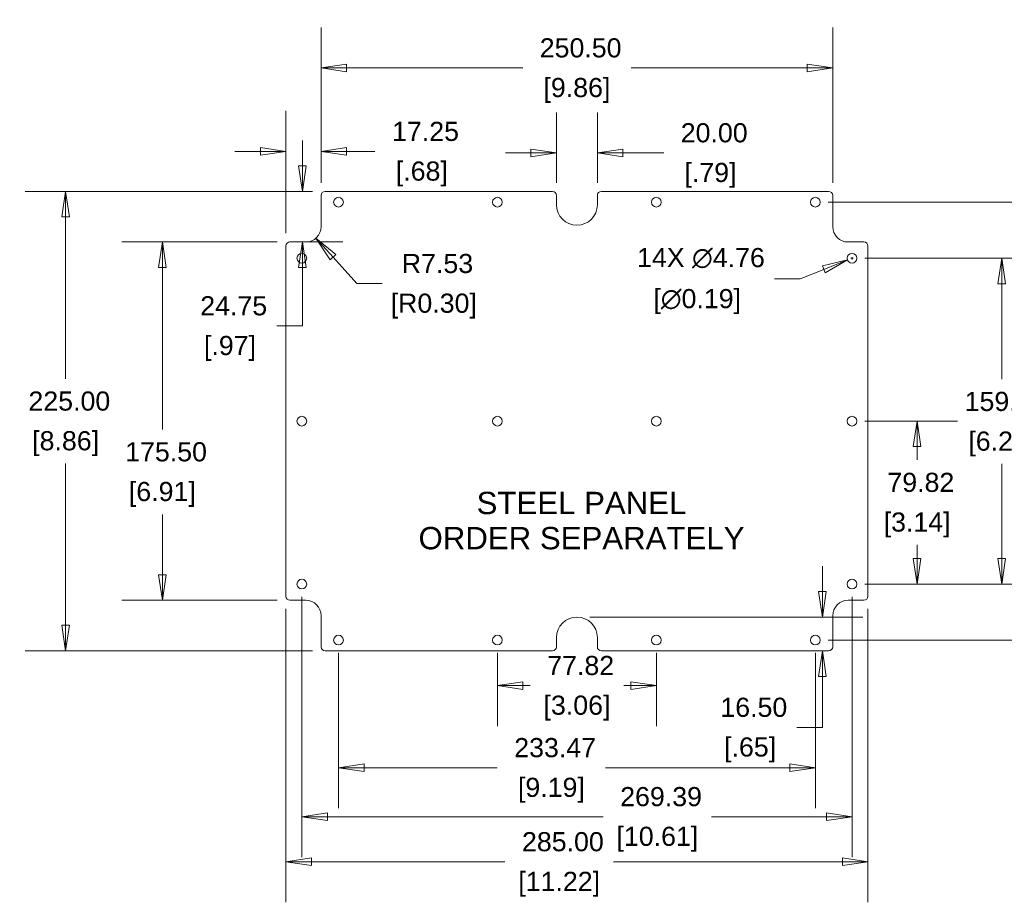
# Model space of a CAD drawing. Header units: millimetres. Extents: x 32 to 1714, y 32 to 1317.
# Tile 19 of 28: x 644 to 1126, y 465 to 898. Entities that reach past the tile are written whole.
import ezdxf

# ---------------------------------------------------------------- set-up
doc = ezdxf.new("R2010")
doc.units = ezdxf.units.MM
doc.header["$LTSCALE"] = 6.25
for name, color, linetype, lineweight in [('Dimension (ANSI)', 7, 'Continuous', 9), ('Symbol (ANSI)', 7, 'Continuous', 9), ('Visible (ANSI)', 7, 'Continuous', 9)]:
    doc.layers.add(name, color=color, linetype=linetype, lineweight=lineweight)
doc.styles.add('Note Text (ANSI)', font='arial.ttf')
doc.dimstyles.new('Default - mm_inch (ANSI)', dxfattribs={"dimscale": 6.25, "dimtxt": 1.5, "dimasz": 2, "dimexe": 3.175, "dimexo": 1, "dimgap": 0.8, "dimtad": 0, "dimtih": 1, "dimtoh": 1, "dimrnd": 1e-08, "dimzin": 4, "dimdsep": 46, "dimtxsty": 'Note Text (ANSI)', "dimblk": 'Filled-1', "dimcen": 0.09, "dimdle": 10, "dimclrd": 256, "dimclre": 256, "dimclrt": 256, "dimadec": 1, "dimazin": 0, "dimtfac": 1.333333, "dimtofl": 0, "dimtmove": 0, "dimatfit": 3, "dimfxl": 1, "dimtolj": 1, "dimtzin": 0, "dimlwd": -1, "dimlwe": -1, "dimarcsym": 0})

# ---------------------------------------------------------------- blocks, each defined once
blk = doc.blocks.new('Filled-1')
at = {"color": 0}
for p, q in [((0, 0), (-1, 0.15)), ((-1, 0.15), (-1, -0.15)), ((-1, 0), (0, 0)), ((-1, -0.15), (0, 0))]:
    blk.add_line(p, q, dxfattribs=at)
at = {"color": 0, "flags": 128}
blk.add_lwpolyline([(-1, -0.15), (0, 0), (-1, 0.15), (-1, -0.15)], dxfattribs=at)
at = {"color": 0}
blk.add_solid([(-1, -0.15), (0, 0), (-1, 0.15), (-1, -0.15)], dxfattribs=at)
blk = doc.blocks.new('*D40')
at = {"layer": 'Defpoints', "color": 0, "transparency": 16777216}
for p in [(774.05, 615.29), (1059.05, 615.29), (1059.05, 485.2)]:
    blk.add_point(p, dxfattribs=at)
at = {"layer": 'Dimension (ANSI)', "transparency": 16777216}
for p, q in [((774.05, 609.04), (774.05, 465.36)), ((1059.05, 609.04), (1059.05, 465.36)), ((786.55, 485.2), (881.33, 485.2)), ((1046.55, 485.2), (934.4, 485.2))]:
    blk.add_line(p, q, dxfattribs=at)
at = {"layer": 'Dimension (ANSI)', "transparency": 16777216, "xscale": 12.5, "yscale": 12.5, "zscale": 12.5, "rotation": 180}
blk.add_blockref('Filled-1', (774.05, 485.2), dxfattribs=at)
at = {"layer": 'Dimension (ANSI)', "transparency": 16777216, "xscale": 12.5, "yscale": 12.5, "zscale": 12.5}
blk.add_blockref('Filled-1', (1059.05, 485.2), dxfattribs=at)
at = {"layer": 'Dimension (ANSI)', "transparency": 16777216, "char_height": 9.375, "attachment_point": 5, "style": 'Note Text (ANSI)'}
for s, insert in [('\\A1; 285.00', (907.86, 494.99)), ('\\A1;[11.22]', (907.86, 474.2))]:
    blk.add_mtext(s, dxfattribs=dict(at, insert=insert))
blk = doc.blocks.new('*D41')
at = {"layer": 'Defpoints', "color": 0, "transparency": 16777216}
for p in [(926.55, 832.44), (906.55, 811.54), (926.55, 811.54)]:
    blk.add_point(p, dxfattribs=at)
at = {"layer": 'Dimension (ANSI)', "transparency": 16777216}
for p, q in [((906.55, 817.79), (906.55, 852.28)), ((926.55, 817.79), (926.55, 852.28)), ((894.05, 832.44), (881.55, 832.44)), ((939.05, 832.44), (959.05, 832.44))]:
    blk.add_line(p, q, dxfattribs=at)
at = {"layer": 'Dimension (ANSI)', "transparency": 16777216, "xscale": 12.5, "yscale": 12.5, "zscale": 12.5}
blk.add_blockref('Filled-1', (906.55, 832.44), dxfattribs=at)
at = {"layer": 'Dimension (ANSI)', "transparency": 16777216, "xscale": 12.5, "yscale": 12.5, "zscale": 12.5, "rotation": 180}
blk.add_blockref('Filled-1', (926.55, 832.44), dxfattribs=at)
at = {"layer": 'Dimension (ANSI)', "transparency": 16777216, "char_height": 9.375, "attachment_point": 5, "style": 'Note Text (ANSI)'}
for s, insert in [('\\A1; 20.00', (981.95, 842.22)), ('\\A1;[.79]', (981.95, 821.43))]:
    blk.add_mtext(s, dxfattribs=dict(at, insert=insert))
blk = doc.blocks.new('*D42')
at = {"layer": 'Defpoints', "color": 0, "transparency": 16777216}
for p in [(1041.8, 874.04), (791.3, 811.54), (1041.8, 811.54)]:
    blk.add_point(p, dxfattribs=at)
at = {"layer": 'Dimension (ANSI)', "transparency": 16777216}
for p, q in [((791.3, 817.79), (791.3, 893.88)), ((1041.8, 817.79), (1041.8, 893.88)), ((803.8, 874.04), (890.02, 874.04)), ((1029.3, 874.04), (943.09, 874.04))]:
    blk.add_line(p, q, dxfattribs=at)
at = {"layer": 'Dimension (ANSI)', "transparency": 16777216, "xscale": 12.5, "yscale": 12.5, "zscale": 12.5, "rotation": 180}
blk.add_blockref('Filled-1', (791.3, 874.04), dxfattribs=at)
at = {"layer": 'Dimension (ANSI)', "transparency": 16777216, "xscale": 12.5, "yscale": 12.5, "zscale": 12.5}
blk.add_blockref('Filled-1', (1041.8, 874.04), dxfattribs=at)
at = {"layer": 'Dimension (ANSI)', "transparency": 16777216, "char_height": 9.375, "attachment_point": 5, "style": 'Note Text (ANSI)'}
for s, insert in [('\\A1; 250.50', (916.55, 883.82)), ('\\A1;[9.86]', (916.55, 863.03))]:
    blk.add_mtext(s, dxfattribs=dict(at, insert=insert))
blk = doc.blocks.new('*D43')
at = {"layer": 'Defpoints', "color": 0, "transparency": 16777216}
for p in [(791.3, 833.12), (791.3, 811.54), (774.05, 786.79)]:
    blk.add_point(p, dxfattribs=at)
at = {"layer": 'Dimension (ANSI)', "transparency": 16777216}
for p, q in [((774.05, 793.04), (774.05, 852.97)), ((791.3, 817.79), (791.3, 852.97)), ((761.55, 833.12), (749.05, 833.12)), ((803.8, 833.12), (817.66, 833.12))]:
    blk.add_line(p, q, dxfattribs=at)
at = {"layer": 'Dimension (ANSI)', "transparency": 16777216, "xscale": 12.5, "yscale": 12.5, "zscale": 12.5}
blk.add_blockref('Filled-1', (774.05, 833.12), dxfattribs=at)
at = {"layer": 'Dimension (ANSI)', "transparency": 16777216, "xscale": 12.5, "yscale": 12.5, "zscale": 12.5, "rotation": 180}
blk.add_blockref('Filled-1', (791.3, 833.12), dxfattribs=at)
at = {"layer": 'Dimension (ANSI)', "transparency": 16777216, "char_height": 9.375, "attachment_point": 5, "style": 'Note Text (ANSI)'}
for s, insert in [('\\A1; 17.25', (840.61, 842.91)), ('\\A1;[.68]', (840.61, 822.12))]:
    blk.add_mtext(s, dxfattribs=dict(at, insert=insert))
blk = doc.blocks.new('*D44')
at = {"layer": 'Defpoints', "color": 0, "transparency": 16777216}
for p in [(781.86, 621.22), (1051.25, 621.22), (1051.25, 507.27)]:
    blk.add_point(p, dxfattribs=at)
at = {"layer": 'Dimension (ANSI)', "transparency": 16777216}
for p, q in [((781.86, 614.97), (781.86, 487.43)), ((1051.25, 614.97), (1051.25, 487.43)), ((794.36, 507.27), (929.38, 507.27)), ((1038.75, 507.27), (982.5, 507.27))]:
    blk.add_line(p, q, dxfattribs=at)
at = {"layer": 'Dimension (ANSI)', "transparency": 16777216, "xscale": 12.5, "yscale": 12.5, "zscale": 12.5, "rotation": 180}
blk.add_blockref('Filled-1', (781.86, 507.27), dxfattribs=at)
at = {"layer": 'Dimension (ANSI)', "transparency": 16777216, "xscale": 12.5, "yscale": 12.5, "zscale": 12.5}
blk.add_blockref('Filled-1', (1051.25, 507.27), dxfattribs=at)
at = {"layer": 'Dimension (ANSI)', "transparency": 16777216, "char_height": 9.375, "attachment_point": 5, "style": 'Note Text (ANSI)'}
for s, insert in [('\\A1; 269.39', (955.94, 517.06)), ('\\A1;[10.61]', (955.94, 496.27))]:
    blk.add_mtext(s, dxfattribs=dict(at, insert=insert))
blk = doc.blocks.new('*D45')
at = {"layer": 'Defpoints', "color": 0, "transparency": 16777216}
for p in [(799.82, 593.78), (1033.29, 593.78), (799.82, 531.28)]:
    blk.add_point(p, dxfattribs=at)
at = {"layer": 'Dimension (ANSI)', "transparency": 16777216}
for p, q in [((799.82, 587.53), (799.82, 511.43)), ((1033.29, 587.53), (1033.29, 511.43)), ((812.32, 531.28), (877.51, 531.28)), ((1020.79, 531.28), (930.61, 531.28))]:
    blk.add_line(p, q, dxfattribs=at)
at = {"layer": 'Dimension (ANSI)', "transparency": 16777216, "xscale": 12.5, "yscale": 12.5, "zscale": 12.5, "rotation": 180}
blk.add_blockref('Filled-1', (799.82, 531.28), dxfattribs=at)
at = {"layer": 'Dimension (ANSI)', "transparency": 16777216, "xscale": 12.5, "yscale": 12.5, "zscale": 12.5}
blk.add_blockref('Filled-1', (1033.29, 531.28), dxfattribs=at)
at = {"layer": 'Dimension (ANSI)', "transparency": 16777216, "char_height": 9.375, "attachment_point": 5, "style": 'Note Text (ANSI)'}
for s, insert in [('\\A1; 233.47', (904.06, 541.07)), ('\\A1;[9.19]', (904.06, 520.27))]:
    blk.add_mtext(s, dxfattribs=dict(at, insert=insert))
blk = doc.blocks.new('*D46')
at = {"layer": 'Defpoints', "color": 0, "transparency": 16777216}
for p in [(877.64, 593.78), (955.46, 593.78), (955.46, 571.52)]:
    blk.add_point(p, dxfattribs=at)
at = {"layer": 'Dimension (ANSI)', "transparency": 16777216}
for p, q in [((877.64, 587.53), (877.64, 551.67)), ((955.46, 587.53), (955.46, 551.67)), ((890.14, 571.52), (893.72, 571.52)), ((942.96, 571.52), (939.44, 571.52))]:
    blk.add_line(p, q, dxfattribs=at)
at = {"layer": 'Dimension (ANSI)', "transparency": 16777216, "xscale": 12.5, "yscale": 12.5, "zscale": 12.5, "rotation": 180}
blk.add_blockref('Filled-1', (877.64, 571.52), dxfattribs=at)
at = {"layer": 'Dimension (ANSI)', "transparency": 16777216, "xscale": 12.5, "yscale": 12.5, "zscale": 12.5}
blk.add_blockref('Filled-1', (955.46, 571.52), dxfattribs=at)
at = {"layer": 'Dimension (ANSI)', "transparency": 16777216, "char_height": 9.375, "attachment_point": 5, "style": 'Note Text (ANSI)'}
for s, insert in [('\\A1; 77.82', (916.58, 581.3)), ('\\A1;[3.06]', (916.58, 560.51))]:
    blk.add_mtext(s, dxfattribs=dict(at, insert=insert))
blk = doc.blocks.new('*D47')
at = {"layer": 'Defpoints', "color": 0, "transparency": 16777216}
for p in [(783.77, 796.31), (788.79, 790.7)]:
    blk.add_point(p, dxfattribs=at)
at = {"layer": 'Dimension (ANSI)', "transparency": 16777216}
for p, q in [((808.72, 768.41), (797.12, 781.38)), ((821.22, 768.41), (808.72, 768.41))]:
    blk.add_line(p, q, dxfattribs=at)
at = {"layer": 'Dimension (ANSI)', "transparency": 16777216, "xscale": 12.5, "yscale": 12.5, "zscale": 12.5, "rotation": 131.7997024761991}
blk.add_blockref('Filled-1', (788.79, 790.7), dxfattribs=at)
at = {"layer": 'Dimension (ANSI)', "transparency": 16777216, "char_height": 9.375, "attachment_point": 5, "style": 'Note Text (ANSI)'}
for s, insert in [('\\A1; R7.53', (846.46, 778.2)), ('\\A1;[R0.30]', (846.46, 757.4))]:
    blk.add_mtext(s, dxfattribs=dict(at, insert=insert))
blk = doc.blocks.new('*D48')
at = {"layer": 'Defpoints', "color": 0, "transparency": 16777216}
for p in [(1053.46, 781.73), (1049.03, 779.98)]:
    blk.add_point(p, dxfattribs=at)
at = {"layer": 'Dimension (ANSI)', "transparency": 16777216}
for p, q in [((1051.25, 780.29), (1051.25, 781.42)), ((1050.68, 780.86), (1051.81, 780.86)), ((1025.78, 770.8), (1037.4, 775.39)), ((1013.28, 770.8), (1025.78, 770.8))]:
    blk.add_line(p, q, dxfattribs=at)
at = {"layer": 'Dimension (ANSI)', "transparency": 16777216, "xscale": 12.5, "yscale": 12.5, "zscale": 12.5, "rotation": 21.55004019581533}
blk.add_blockref('Filled-1', (1049.03, 779.98), dxfattribs=at)
at = {"layer": 'Dimension (ANSI)', "transparency": 16777216, "char_height": 9.375, "attachment_point": 5, "style": 'Note Text (ANSI)'}
for s, insert in [('\\A1; \\fArial|b0|i0;\\H9.3750;14X ∅4.76', (975.45, 780.85)), ('\\A1;[∅0.19]', (975.45, 759.64))]:
    blk.add_mtext(s, dxfattribs=dict(at, insert=insert))
blk = doc.blocks.new('*D49')
at = {"layer": 'Defpoints', "color": 0, "transparency": 16777216}
for p in [(916.55, 605.04), (1036.74, 605.04), (928.55, 588.54)]:
    blk.add_point(p, dxfattribs=at)
at = {"layer": 'Dimension (ANSI)', "transparency": 16777216}
for p, q in [((1036.74, 617.54), (1036.74, 630.04)), ((922.8, 605.04), (1056.59, 605.04)), ((1036.74, 576.04), (1036.74, 551.04)), ((1036.74, 551.04), (1024.24, 551.04))]:
    blk.add_line(p, q, dxfattribs=at)
at = {"layer": 'Dimension (ANSI)', "transparency": 16777216, "xscale": 12.5, "yscale": 12.5, "zscale": 12.5}
for p, rotation in [((1036.74, 605.04), 270), ((1036.74, 588.54), 90)]:
    blk.add_blockref('Filled-1', p, dxfattribs=dict(at, rotation=rotation))
at = {"layer": 'Dimension (ANSI)', "transparency": 16777216, "char_height": 9.375, "attachment_point": 5, "style": 'Note Text (ANSI)'}
for s, insert in [('\\A1; 16.50', (1001.35, 560.82)), ('\\A1;[.65]', (1001.35, 540.03))]:
    blk.add_mtext(s, dxfattribs=dict(at, insert=insert))
blk = doc.blocks.new('*D50')
at = {"layer": 'Defpoints', "color": 0, "transparency": 16777216}
for p in [(793.3, 813.54), (666.2, 588.54), (793.3, 588.54)]:
    blk.add_point(p, dxfattribs=at)
at = {"layer": 'Dimension (ANSI)', "transparency": 16777216}
for p, q in [((787.05, 813.54), (646.36, 813.54)), ((666.2, 801.04), (666.2, 721.83)), ((666.2, 601.04), (666.2, 680.24)), ((787.05, 588.54), (646.36, 588.54))]:
    blk.add_line(p, q, dxfattribs=at)
at = {"layer": 'Dimension (ANSI)', "transparency": 16777216, "xscale": 12.5, "yscale": 12.5, "zscale": 12.5}
for p, rotation in [((666.2, 813.54), 90), ((666.2, 588.54), 270)]:
    blk.add_blockref('Filled-1', p, dxfattribs=dict(at, rotation=rotation))
at = {"layer": 'Dimension (ANSI)', "transparency": 16777216, "char_height": 9.375, "attachment_point": 5, "style": 'Note Text (ANSI)'}
for s, insert in [('\\A1; 225.00', (666.2, 710.82)), ('\\A1;[8.86]', (666.2, 690.03))]:
    blk.add_mtext(s, dxfattribs=dict(at, insert=insert))
blk = doc.blocks.new('*D51')
at = {"layer": 'Defpoints', "color": 0, "transparency": 16777216}
for p in [(793.3, 813.54), (776.05, 788.79), (782.12, 788.79)]:
    blk.add_point(p, dxfattribs=at)
at = {"layer": 'Dimension (ANSI)', "transparency": 16777216}
for p, q in [((782.12, 826.04), (782.12, 838.54)), ((787.05, 813.54), (762.28, 813.54)), ((782.3, 788.79), (801.96, 788.79)), ((782.12, 776.29), (782.12, 747.69)), ((782.12, 747.69), (769.62, 747.69))]:
    blk.add_line(p, q, dxfattribs=at)
at = {"layer": 'Dimension (ANSI)', "transparency": 16777216, "xscale": 12.5, "yscale": 12.5, "zscale": 12.5}
for p, rotation in [((782.12, 813.54), 270), ((782.12, 788.79), 90)]:
    blk.add_blockref('Filled-1', p, dxfattribs=dict(at, rotation=rotation))
at = {"layer": 'Dimension (ANSI)', "transparency": 16777216, "char_height": 9.375, "attachment_point": 5, "style": 'Note Text (ANSI)'}
for s, insert in [('\\A1; 24.75', (746.68, 757.48)), ('\\A1;[.97]', (746.68, 736.68))]:
    blk.add_mtext(s, dxfattribs=dict(at, insert=insert))
blk = doc.blocks.new('*D52')
at = {"layer": 'Defpoints', "color": 0, "transparency": 16777216}
for p in [(776.05, 788.79), (713.55, 613.29), (776.05, 613.29)]:
    blk.add_point(p, dxfattribs=at)
at = {"layer": 'Dimension (ANSI)', "transparency": 16777216}
for p, q in [((769.8, 788.79), (693.71, 788.79)), ((713.55, 776.29), (713.55, 696.96)), ((713.55, 625.79), (713.55, 655.37)), ((769.8, 613.29), (693.71, 613.29))]:
    blk.add_line(p, q, dxfattribs=at)
at = {"layer": 'Dimension (ANSI)', "transparency": 16777216, "xscale": 12.5, "yscale": 12.5, "zscale": 12.5}
for p, rotation in [((713.55, 788.79), 90), ((713.55, 613.29), 270)]:
    blk.add_blockref('Filled-1', p, dxfattribs=dict(at, rotation=rotation))
at = {"layer": 'Dimension (ANSI)', "transparency": 16777216, "char_height": 9.375, "attachment_point": 5, "style": 'Note Text (ANSI)'}
for s, insert in [('\\A1; 175.50', (713.55, 685.96)), ('\\A1;[6.91]', (713.55, 665.16))]:
    blk.add_mtext(s, dxfattribs=dict(at, insert=insert))
blk = doc.blocks.new('*D53')
at = {"layer": 'Defpoints', "color": 0, "transparency": 16777216}
for p in [(1033.29, 808.3), (1033.29, 593.78), (1162.59, 593.78)]:
    blk.add_point(p, dxfattribs=at)
at = {"layer": 'Dimension (ANSI)', "transparency": 16777216}
for p, q in [((1039.54, 808.3), (1182.43, 808.3)), ((1162.59, 795.8), (1162.59, 773.17)), ((1162.59, 606.28), (1162.59, 731.58)), ((1039.54, 593.78), (1182.43, 593.78))]:
    blk.add_line(p, q, dxfattribs=at)
at = {"layer": 'Dimension (ANSI)', "transparency": 16777216, "xscale": 12.5, "yscale": 12.5, "zscale": 12.5}
for p, rotation in [((1162.59, 808.3), 90), ((1162.59, 593.78), 270)]:
    blk.add_blockref('Filled-1', p, dxfattribs=dict(at, rotation=rotation))
at = {"layer": 'Dimension (ANSI)', "transparency": 16777216, "char_height": 9.375, "attachment_point": 5, "style": 'Note Text (ANSI)'}
for s, insert in [('\\A1; 214.52', (1162.59, 762.17)), ('\\A1;[8.45]', (1162.59, 741.37))]:
    blk.add_mtext(s, dxfattribs=dict(at, insert=insert))
blk = doc.blocks.new('*D54')
at = {"layer": 'Defpoints', "color": 0, "transparency": 16777216}
for p in [(1051.25, 780.86), (1051.25, 621.22), (1124.59, 621.22)]:
    blk.add_point(p, dxfattribs=at)
at = {"layer": 'Dimension (ANSI)', "transparency": 16777216}
for p, q in [((1057.5, 780.86), (1144.43, 780.86)), ((1124.59, 768.36), (1124.59, 721.65)), ((1124.59, 633.72), (1124.59, 680.06)), ((1057.5, 621.22), (1144.43, 621.22))]:
    blk.add_line(p, q, dxfattribs=at)
at = {"layer": 'Dimension (ANSI)', "transparency": 16777216, "xscale": 12.5, "yscale": 12.5, "zscale": 12.5}
for p, rotation in [((1124.59, 780.86), 90), ((1124.59, 621.22), 270)]:
    blk.add_blockref('Filled-1', p, dxfattribs=dict(at, rotation=rotation))
at = {"layer": 'Dimension (ANSI)', "transparency": 16777216, "char_height": 9.375, "attachment_point": 5, "style": 'Note Text (ANSI)'}
for s, insert in [('\\A1; 159.64', (1124.59, 710.64)), ('\\A1;[6.29]', (1124.59, 689.85))]:
    blk.add_mtext(s, dxfattribs=dict(at, insert=insert))
blk = doc.blocks.new('*D55')
at = {"layer": 'Defpoints', "color": 0, "transparency": 16777216}
for p in [(1051.25, 701.04), (1083.14, 701.04), (1051.25, 621.22)]:
    blk.add_point(p, dxfattribs=at)
at = {"layer": 'Dimension (ANSI)', "transparency": 16777216}
for p, q in [((1057.5, 701.04), (1102.98, 701.04)), ((1083.14, 688.54), (1083.14, 682.01)), ((1083.14, 633.72), (1083.14, 640.42)), ((1057.5, 621.22), (1102.98, 621.22))]:
    blk.add_line(p, q, dxfattribs=at)
at = {"layer": 'Dimension (ANSI)', "transparency": 16777216, "xscale": 12.5, "yscale": 12.5, "zscale": 12.5}
for p, rotation in [((1083.14, 701.04), 90), ((1083.14, 621.22), 270)]:
    blk.add_blockref('Filled-1', p, dxfattribs=dict(at, rotation=rotation))
at = {"layer": 'Dimension (ANSI)', "transparency": 16777216, "char_height": 9.375, "attachment_point": 5, "style": 'Note Text (ANSI)'}
for s, insert in [('\\A1; 79.82', (1083.14, 671)), ('\\A1;[3.14]', (1083.14, 650.21))]:
    blk.add_mtext(s, dxfattribs=dict(at, insert=insert))

msp = doc.modelspace()

# ---------------------------------------------------------------- linework, layer by layer
at = {"layer": 'Visible (ANSI)'}
for p, q in [((791.3006, 811.5368), (791.3006, 796.3141)), ((904.5506, 813.5368), (793.3006, 813.5368)), ((906.5506, 807.0368), (906.5506, 811.5368)), ((926.5506, 807.0368), (926.5506, 811.5368)), ((928.5506, 813.5368), (1039.8006, 813.5368)), ((1041.8006, 811.5368), (1041.8006, 796.3141)), ((774.0506, 786.7868), (774.0506, 615.2868)), ((783.7734, 788.7868), (776.0506, 788.7868)), ((1049.3279, 788.7868), (1057.0506, 788.7868)), ((1059.0506, 615.2868), (1059.0506, 786.7868)), ((783.7734, 613.2868), (776.0506, 613.2868)), ((1049.3279, 613.2868), (1057.0506, 613.2868)), ((791.3006, 590.5368), (791.3006, 605.7596)), ((1041.8006, 590.5368), (1041.8006, 605.7596)), ((906.5506, 595.0368), (906.5506, 590.5368)), ((926.5506, 595.0368), (926.5506, 590.5368)), ((904.5506, 588.5368), (793.3006, 588.5368)), ((928.5506, 588.5368), (1039.8006, 588.5368))]:
    msp.add_line(p, q, dxfattribs=at)
for centre in [(799.8156, 808.2968), (877.6406, 808.2968), (955.4606, 808.2968), (1033.2856, 808.2968), (781.8556, 780.8568), (1051.2456, 780.8568), (781.8556, 701.0368), (877.6406, 701.0368), (955.4606, 701.0368), (1051.2456, 701.0368), (781.8556, 621.2168), (1051.2456, 621.2168), (799.8156, 593.7768), (877.6406, 593.7768), (955.4606, 593.7768), (1033.2856, 593.7768)]:
    msp.add_circle(centre, 2.3813, dxfattribs=at)
for centre, radius, start, end in [((793.3006, 811.5368), 2, 90, 180), ((904.5506, 811.5368), 2, 0, 90), ((928.5506, 811.5368), 2, 90, 180), ((1039.8006, 811.5368), 2, 0, 90), ((916.5506, 807.0368), 10, 180, 0), ((783.7734, 796.3141), 7.5273, 270, 0), ((1049.3279, 796.3141), 7.5273, 180, 270), ((776.0506, 786.7868), 2, 90, 180), ((1057.0506, 786.7868), 2, 0, 90), ((776.0506, 615.2868), 2, 180, 270), ((783.7734, 605.7596), 7.5273, 0, 90), ((1049.3279, 605.7596), 7.5273, 90, 180), ((1057.0506, 615.2868), 2, 270, 0), ((916.5506, 595.0368), 10, 0, 180), ((793.3006, 590.5368), 2, 180, 270), ((904.5506, 590.5368), 2, 270, 0), ((928.5506, 590.5368), 2, 180, 270), ((1039.8006, 590.5368), 2, 270, 0)]:
    msp.add_arc(centre, radius, start, end, dxfattribs=at)

# ---------------------------------------------------------------- texts
at = {"layer": 'Symbol (ANSI)', "insert": (918.7995, 652.268), "char_height": 10.9375, "width": 159.677505, "attachment_point": 5, "line_spacing_factor": 0.944221, "style": 'Note Text (ANSI)'}
msp.add_mtext('\\fArial|b0|i0;\\H10.9375;STEEL PANEL\\P\\fArial|b0|i0;\\H10.9375;ORDER SEPARATELY', dxfattribs=at)

# ---------------------------------------------------------------- dimensions: what is measured, and where the dimension line sits
at = {"layer": 'Dimension (ANSI)'}
for base, p1, p2, angle, text, override, picture, middle in [((1041.8006, 874.0368), (791.3006, 811.5368), (1041.8006, 811.5368), 180, ' <>\\X[9.86]', {"dimgap": 0.8, "dimtih": 0, "dimtoh": 0, "dimdec": 2, "dimpost": '\\X', "dimtol": 0, "dimlim": 0, "dimtp": 0, "dimtm": 0, "dimtdec": 2, "dimatfit": 1}, '*D42', (916.5506, 874.0368)), ((791.3006, 833.1245), (774.0506, 786.7868), (791.3006, 811.5368), 180, ' <>\\X[.68]', {"dimgap": 0.8, "dimtih": 0, "dimtoh": 0, "dimdec": 2, "dimpost": '\\X', "dimtol": 0, "dimlim": 0, "dimtp": 0, "dimtm": 0, "dimtdec": 2, "dimatfit": 1}, '*D43', (840.6075, 833.1245)), ((926.5506, 832.4358), (906.5506, 811.5368), (926.5506, 811.5368), 180, ' <>\\X[.79]', {"dimgap": 0.8, "dimtih": 0, "dimtoh": 0, "dimdec": 2, "dimpost": '\\X', "dimtol": 0, "dimlim": 0, "dimtp": 0, "dimtm": 0, "dimtdec": 2, "dimatfit": 1}, '*D41', (981.9458, 832.4358)), ((782.1206, 788.7868), (793.3006, 813.5368), (776.0506, 788.7868), 90, ' <>\\X[.97]', {"dimgap": 0.8, "dimdec": 2, "dimpost": '\\X', "dimtol": 0, "dimlim": 0, "dimtp": 0, "dimtm": 0, "dimtdec": 2, "dimatfit": 1}, '*D51', (746.6763, 747.6902)), ((666.2047, 588.5368), (793.3006, 813.5368), (793.3006, 588.5368), 90, ' <>\\X[8.86]', {"dimgap": 0.8, "dimdec": 2, "dimpost": '\\X', "dimtol": 0, "dimlim": 0, "dimtp": 0, "dimtm": 0, "dimtdec": 2, "dimatfit": 1}, '*D50', (666.2047, 701.0368)), ((1162.5891, 593.7768), (1033.2856, 808.2968), (1033.2856, 593.7768), 90, ' <>\\X[8.45]', {"dimgap": 0.8, "dimdec": 2, "dimpost": '\\X', "dimtol": 0, "dimlim": 0, "dimtp": 0, "dimtm": 0, "dimtdec": 2, "dimatfit": 1}, '*D53', (1162.5891, 752.3795)), ((713.5506, 613.2868), (776.0506, 788.7868), (776.0506, 613.2868), 90, ' <>\\X[6.91]', {"dimgap": 0.8, "dimdec": 2, "dimpost": '\\X', "dimtol": 0, "dimlim": 0, "dimtp": 0, "dimtm": 0, "dimtdec": 2, "dimatfit": 1}, '*D52', (713.5506, 676.1693)), ((1124.5858, 621.2168), (1051.2456, 780.8568), (1051.2456, 621.2168), 90, ' <>\\X[6.29]', {"dimgap": 0.8, "dimdec": 2, "dimpost": '\\X', "dimtol": 0, "dimlim": 0, "dimtp": 0, "dimtm": 0, "dimtdec": 2, "dimatfit": 1}, '*D54', (1124.5858, 700.8568)), ((1083.1362, 701.0368), (1051.2456, 621.2168), (1051.2456, 701.0368), 90, ' <>\\X[3.14]', {"dimgap": 0.8, "dimdec": 2, "dimpost": '\\X', "dimtol": 0, "dimlim": 0, "dimtp": 0, "dimtm": 0, "dimtdec": 2, "dimatfit": 1}, '*D55', (1083.1362, 661.2168)), ((1036.7446, 605.0368), (928.5506, 588.5368), (916.5506, 605.0368), 90, ' <>\\X[.65]', {"dimgap": 0.8, "dimdec": 2, "dimpost": '\\X', "dimse1": 1, "dimtol": 0, "dimlim": 0, "dimtp": 0, "dimtm": 0, "dimtdec": 2, "dimatfit": 1}, '*D49', (1001.3515, 551.0364)), ((1051.2456, 507.2743), (781.8556, 621.2168), (1051.2456, 621.2168), 180, ' <>\\X[10.61]', {"dimgap": 0.8, "dimtih": 0, "dimtoh": 0, "dimdec": 2, "dimpost": '\\X', "dimtol": 0, "dimlim": 0, "dimtp": 0, "dimtm": 0, "dimtdec": 2, "dimatfit": 1}, '*D44', (955.9379, 507.2743)), ((1059.0506, 485.2042), (774.0506, 615.2868), (1059.0506, 615.2868), 180, ' <>\\X[11.22]', {"dimgap": 0.8, "dimtih": 0, "dimtoh": 0, "dimdec": 2, "dimpost": '\\X', "dimtol": 0, "dimlim": 0, "dimtp": 0, "dimtm": 0, "dimtdec": 2, "dimatfit": 1}, '*D40', (907.8615, 485.2042)), ((799.8156, 531.2768), (1033.2856, 593.7768), (799.8156, 593.7768), 180, ' <>\\X[9.19]', {"dimgap": 0.8, "dimtih": 0, "dimtoh": 0, "dimdec": 2, "dimpost": '\\X', "dimtol": 0, "dimlim": 0, "dimtp": 0, "dimtm": 0, "dimtdec": 2, "dimatfit": 1}, '*D45', (904.0579, 531.2768)), ((955.4606, 571.5176), (877.6406, 593.7768), (955.4606, 593.7768), 180, ' <>\\X[3.06]', {"dimgap": 0.8, "dimtih": 0, "dimtoh": 0, "dimdec": 2, "dimpost": '\\X', "dimtol": 0, "dimlim": 0, "dimtp": 0, "dimtm": 0, "dimtdec": 2, "dimatfit": 1}, '*D46', (916.5794, 571.5176))]:
    dim = msp.add_linear_dim(base=base, p1=p1, p2=p2, angle=angle, text=text, dimstyle='Default - mm_inch (ANSI)', override=override, dxfattribs=at)
    dim.commit()
    dim.dimension.update_dxf_attribs({"geometry": picture, "text_midpoint": middle, "dimtype": 160})
dim = msp.add_diameter_dim_2p(p1=(1053.4604, 781.7315), p2=(1049.0309, 779.9822), text=' \\fArial|b0|i0;\\H9.3750;14X <>\\X[∅0.19]', dimstyle='Default - mm_inch (ANSI)', override={"dimgap": 0.8, "dimdec": 2, "dimlfac": 1, "dimpost": '\\X', "dimtol": 0, "dimlim": 0, "dimtp": 0, "dimtm": 0, "dimtdec": 2}, dxfattribs=at)
dim.commit()
dim.dimension.update_dxf_attribs({"geometry": '*D48', "text_midpoint": (975.4499, 770.7993)})
dim = msp.add_radius_dim(center=(783.7734, 796.3141), mpoint=(788.7905, 790.7027), text=' <>\\X[R0.30]', dimstyle='Default - mm_inch (ANSI)', override={"dimgap": 0.8, "dimdec": 2, "dimlfac": 1, "dimpost": '\\X', "dimcen": 0, "dimtol": 0, "dimlim": 0, "dimtp": 0, "dimtm": 0, "dimtdec": 2}, dxfattribs=at)
dim.commit()
dim.dimension.update_dxf_attribs({"geometry": '*D47', "text_midpoint": (846.465, 768.4105), "dimtype": 164})

doc.saveas('drawing.dxf')
